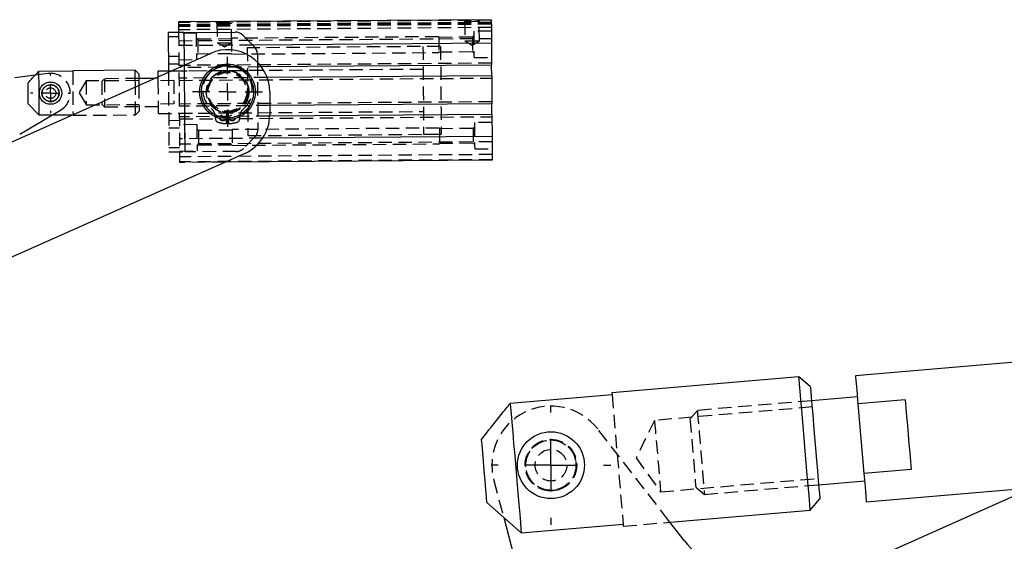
# Model space of a CAD drawing. Extents: x 27 to 362, y 20 to 287.
# Tile 8 of 11: x 107 to 200, y 237 to 287. Entities that reach past the tile are written whole.
import ezdxf

# ---------------------------------------------------------------- set-up
doc = ezdxf.new("R2010")
doc.units = 0
doc.linetypes.add('HIDDEN', pattern=[1.905, 1.27, -0.635])
doc.layers.get('0').update_dxf_attribs({"linetype": 'CONTINUOUS'})
doc.styles.add('SLDTEXTSTYLE0', font='TXT', dxfattribs={"width": 0.75})
doc.dimstyles.new('SLDDIMSTYLE0', dxfattribs={"dimtxt": 3.5, "dimasz": 3.302, "dimexe": 0, "dimexo": 0.0625, "dimgap": 0.875, "dimtad": 1, "dimdec": 0, "dimrnd": 1e-09, "dimzin": 12, "dimtxsty": 'SLDTEXTSTYLE0', "dimsah": 1, "dimcen": 0.09, "dimazin": 3, "dimtfac": 1, "dimtdec": 0, "dimtofl": 0, "dimtmove": 0, "dimatfit": 3, "dimtolj": 1, "dimtzin": 12})
doc.dimstyles.new('SLDDIMSTYLE1', dxfattribs={"dimtxt": 3.5, "dimasz": 3.302, "dimexe": 0, "dimexo": 0.0625, "dimgap": 0.875, "dimtad": 1, "dimdec": 0, "dimrnd": 1e-09, "dimzin": 12, "dimtxsty": 'SLDTEXTSTYLE0', "dimsah": 1, "dimcen": 0.09, "dimazin": 3, "dimtfac": 1, "dimtofl": 0, "dimtmove": 0, "dimatfit": 3, "dimtolj": 1, "dimtzin": 12})

# ---------------------------------------------------------------- blocks, each defined once
blk = doc.blocks.new('_D_1')
at = {"color": 179, "linetype": 'CONTINUOUS'}
for p, q in [((332.817, 238.332), (332.817, 182.363)), ((48.566, 221.163), (48.566, 182.363)), ((332.817, 183.363), (48.566, 183.363))]:
    blk.add_line(p, q, dxfattribs=at)
for points in [[(48.566, 183.363), (51.868, 182.855), (51.868, 183.871)], [(332.817, 183.363), (329.515, 183.871), (329.515, 182.855)]]:
    blk.add_solid(points, dxfattribs=at)
at = {"color": 179, "linetype": 'CONTINUOUS', "insert": (187.2, 187.875, 0.1), "char_height": 3.5, "attachment_point": 1, "style": 'SLDTEXTSTYLE0'}
blk.add_mtext('284', dxfattribs=at)
blk = doc.blocks.new('_D_4')
at = {"color": 179, "linetype": 'CONTINUOUS'}
for p, q in [((330.417, 279.187), (362.294, 279.187)), ((361.294, 279.187), (361.294, 199.363)), ((188.061, 199.363), (362.294, 199.363))]:
    blk.add_line(p, q, dxfattribs=at)
for points in [[(361.294, 279.187), (360.786, 275.885), (361.802, 275.885)], [(361.294, 199.363), (361.802, 202.665), (360.786, 202.665)]]:
    blk.add_solid(points, dxfattribs=at)
at = {"color": 179, "linetype": 'CONTINUOUS', "insert": (356.783, 229.928, 0.1), "char_height": 3.5, "attachment_point": 1, "rotation": 90, "style": 'SLDTEXTSTYLE0'}
blk.add_mtext('80', dxfattribs=at)
blk = doc.blocks.new('SW_CENTERMARKSYMBOL_4')
at = {"color": 0, "linetype": 'CONTINUOUS'}
for p, q in [((0, 5), (0, 5.675)), ((0, 0), (0, 2.5)), ((-5, 0), (-5.675, 0)), ((0, 0), (-2.5, 0)), ((0, 0), (0, -2.5)), ((0, 0), (2.5, 0)), ((5, 0), (5.675, 0)), ((0, -5), (0, -5.675))]:
    blk.add_line(p, q, dxfattribs=at)
blk = doc.blocks.new('SW_CENTERMARKSYMBOL_12')
at = {"color": 0, "linetype": 'CONTINUOUS'}
for p, q in [((0, 1.667), (0, 1.892)), ((-1.667, 0), (-1.892, 0)), ((0, 0), (-0.833, 0)), ((0, 0), (0, 0.833)), ((0, 0), (0, -0.833)), ((0, 0), (0.833, 0)), ((1.667, 0), (1.892, 0)), ((0, -1.667), (0, -1.892))]:
    blk.add_line(p, q, dxfattribs=at)
blk = doc.blocks.new('SW_CENTERMARKSYMBOL_13')
at = {"color": 0, "linetype": 'CONTINUOUS'}
for p, q in [((0, 1.667), (0, 3.312)), ((-1.667, 0), (-3.312, 0)), ((0, 0), (-0.833, 0)), ((0, 0), (0, 0.833)), ((0, 0), (0, -0.833)), ((0, 0), (0.833, 0)), ((1.667, 0), (3.312, 0)), ((0, -1.667), (0, -3.312))]:
    blk.add_line(p, q, dxfattribs=at)

msp = doc.modelspace()

# ---------------------------------------------------------------- linework, layer by layer
at = {"color": 7, "linetype": 'CONTINUOUS'}
for p, q in [((151.5788, 286.7113), (121.9129, 286.4932)), ((120.9203, 285.4859), (120.9478, 281.7418)), ((122.4202, 285.4969), (127.2901, 285.5327)), ((127.9993, 285.245), (129.0881, 284.1721)), ((151.5953, 284.4669), (128.9579, 284.3004)), ((151.5953, 284.4669), (151.6106, 282.3814)), ((80.5813, 263.7695), (124.9298, 283.5147)), ((129.3862, 283.4672), (129.392, 282.6821)), ((151.6106, 282.3814), (129.786, 282.221)), ((108.3009, 281.4326), (106.3775, 281.1837)), ((111.8702, 281.8094), (108.6369, 281.7856)), ((117.8029, 281.9129), (111.8697, 281.8693)), ((118.1387, 281.582), (117.8029, 281.9129)), ((119.6024, 281.1428), (118.142, 281.132)), ((120.9472, 281.8193), (119.9473, 281.812)), ((151.618, 281.3748), (130.3193, 281.2182)), ((151.618, 281.3748), (151.6376, 278.7148)), ((130.5567, 279.8605), (130.5567, 277.6712)), ((108.6672, 277.6722), (107.6594, 278.7231)), ((151.6376, 278.7148), (130.5567, 278.5599)), ((106.8417, 275.8608), (109.9576, 277.6817)), ((108.6672, 277.6722), (111.86, 277.6957)), ((151.645, 277.7082), (130.555, 277.5532)), ((151.645, 277.7082), (151.6603, 275.6228)), ((151.6603, 275.6228), (129.8918, 275.4627)), ((128.1837, 274.0171), (104.6211, 263.5263)), ((151.6768, 273.3783), (126.3306, 273.192)), ((118.2477, 204.5927), (251.2933, 263.8284)), ((236.4088, 257.2014), (186.1318, 252.9121)), ((180.7598, 252.8051), (163.0242, 251.292)), ((181.8412, 251.8937), (180.7598, 252.8051)), ((163.0395, 251.113), (153.3746, 250.2884)), ((186.3018, 250.9194), (181.9559, 250.5486)), ((190.8436, 250.621), (186.3599, 250.2385)), ((186.3599, 250.2385), (186.9237, 243.6292)), ((191.4074, 244.0118), (186.9237, 243.6292)), ((182.636, 242.5776), (186.9818, 242.9483)), ((187.1518, 240.9556), (202.9465, 242.3031)), ((181.8393, 240.1511), (182.7507, 241.2325)), ((154.4236, 237.9925), (151.1646, 240.9009)), ((168.5339, 239.0159), (181.8393, 240.1511)), ((152.7528, 239.4563), (154.2631, 233.772)), ((169.9132, 237.2382), (168.4027, 239.1851)), ((154.4236, 237.9925), (164.0885, 238.817))]:
    msp.add_line(p, q, dxfattribs=at)
at = {"color": 7, "linetype": 'HIDDEN'}
for p, q in [((151.5791, 286.6613), (121.9133, 286.4432)), ((151.5807, 286.4466), (121.9149, 286.2285)), ((151.5815, 286.3446), (121.9156, 286.1266)), ((151.582, 286.2752), (121.9161, 286.0572)), ((151.5842, 285.9694), (121.9184, 285.7514)), ((125.4632, 286.4693), (125.5582, 286.3757)), ((125.5582, 286.3757), (125.5718, 284.5201)), ((126.9362, 286.3858), (127.0298, 286.4808)), ((126.9498, 284.5302), (126.9362, 286.3858)), ((148.9625, 286.6421), (149.0576, 286.5484)), ((149.0576, 286.5484), (149.0712, 284.6928)), ((150.4355, 286.5585), (150.5292, 286.6536)), ((150.4492, 284.7029), (150.4355, 286.5585)), ((121.9233, 285.0766), (120.9233, 285.0692)), ((121.9203, 285.4933), (122.0036, 274.1602)), ((123.5875, 285.4222), (121.9209, 285.4099)), ((121.926, 284.7183), (151.5918, 284.9363)), ((122.4202, 285.4969), (122.5035, 274.1639)), ((123.7359, 284.8622), (123.5906, 285.0055)), ((126.9249, 284.8857), (123.7359, 284.8622)), ((146.5905, 285.0912), (126.9244, 284.9467)), ((149.7799, 285.0537), (146.591, 285.0302)), ((149.9232, 285.1991), (149.7799, 285.0537)), ((151.5867, 285.628), (149.9201, 285.6157)), ((128.9579, 284.3004), (121.9294, 284.2488)), ((125.5718, 284.5201), (126.2637, 284.1273)), ((126.2637, 284.1273), (126.9498, 284.5302)), ((146.7639, 284.1758), (128.4311, 284.0411)), ((146.7639, 284.1758), (145.0973, 284.1636)), ((149.0712, 284.6928), (149.7631, 284.3001)), ((149.7631, 284.3001), (150.4492, 284.7029)), ((120.9368, 283.236), (121.9368, 283.2433)), ((123.6028, 283.3389), (123.7461, 283.4843)), ((123.7461, 283.4843), (126.935, 283.5077)), ((126.9354, 283.4467), (146.6016, 283.5913)), ((146.6011, 283.6523), (149.79, 283.6757)), ((149.79, 283.6757), (149.9354, 283.5325)), ((149.9385, 283.1158), (151.6051, 283.1281)), ((121.9423, 282.4933), (120.9423, 282.486)), ((121.9392, 282.91), (123.6059, 282.9222)), ((151.6091, 282.5864), (121.9432, 282.3683)), ((129.786, 282.221), (121.9447, 282.1633)), ((122.443, 282.4075), (122.5035, 274.1639)), ((129.392, 282.6821), (129.4389, 276.2958)), ((109.5286, 281.5916), (108.3009, 281.4326)), ((111.8702, 281.8094), (111.9004, 277.696)), ((119.9522, 281.1453), (119.6024, 281.1428)), ((145.1133, 281.997), (120.9472, 281.8193)), ((120.9478, 281.7418), (121.0036, 274.1529)), ((128.447, 281.8745), (121.9472, 281.8267)), ((130.3193, 281.2182), (121.9521, 281.1567)), ((121.9536, 280.9517), (151.6195, 281.1698)), ((113.1436, 280.8953), (112.471, 279.757)), ((118.1435, 280.932), (113.1436, 280.8953)), ((114.8746, 281.108), (114.6209, 280.8505)), ((118.142, 281.132), (114.8746, 281.108)), ((121.4538, 280.9286), (119.9538, 280.9175)), ((119.9538, 280.9175), (119.9701, 278.7065)), ((110.5541, 279.585), (110.5687, 279.743)), ((110.5687, 279.743), (110.5679, 279.7727)), ((112.471, 279.757), (113.1603, 278.6287)), ((113.1603, 278.6287), (118.1601, 278.6654)), ((114.6367, 278.6952), (114.8942, 278.4414)), ((114.8942, 278.4414), (119.9718, 278.4787)), ((121.47, 278.7176), (119.9701, 278.7065)), ((151.636, 278.9198), (121.9702, 278.7018)), ((130.5567, 278.5599), (121.9717, 278.4968)), ((109.9576, 277.6817), (110.7122, 278.1227)), ((111.86, 277.6957), (111.9004, 277.696)), ((111.9009, 277.6361), (117.834, 277.6797)), ((117.834, 277.6797), (118.1649, 278.0154)), ((119.9767, 277.8121), (145.1427, 277.9971)), ((121.9766, 277.8268), (128.4764, 277.8746)), ((130.555, 277.5532), (121.9791, 277.4901)), ((121.9806, 277.2851), (151.6465, 277.5032)), ((125.3674, 277.6905), (125.4315, 277.204)), ((126.4734, 276.845), (126.5038, 277.9446)), ((126.6097, 277.9446), (126.6401, 276.845)), ((127.682, 277.204), (127.7461, 277.6905)), ((120.9815, 277.1528), (121.9815, 277.1601)), ((123.6512, 276.7557), (121.9846, 276.7435)), ((149.9869, 276.5326), (149.8436, 276.3873)), ((151.6504, 276.9616), (149.9838, 276.9493)), ((121.987, 276.4102), (120.9871, 276.4028)), ((123.7996, 276.1958), (123.6543, 276.3391)), ((126.9886, 276.2193), (123.7996, 276.1958)), ((146.6543, 276.4248), (126.9881, 276.2803)), ((129.1513, 275.5866), (128.0783, 274.4978)), ((128.4924, 275.708), (146.8252, 275.8427)), ((145.1586, 275.8305), (146.8252, 275.8427)), ((149.8436, 276.3873), (146.6547, 276.3638)), ((129.8918, 275.4627), (121.9944, 275.4047)), ((151.664, 275.1199), (121.9981, 274.9019)), ((123.6665, 274.6725), (123.8098, 274.8179)), ((123.8098, 274.8179), (126.9987, 274.8413)), ((126.9991, 274.7803), (146.6653, 274.9249)), ((146.6648, 274.9859), (149.8537, 275.0093)), ((149.8537, 275.0093), (149.9991, 274.866)), ((121.0005, 274.5695), (122.0005, 274.5769)), ((122.003, 274.2436), (123.6696, 274.2558)), ((151.6728, 273.9132), (122.007, 273.6952)), ((127.3734, 274.1997), (122.5035, 274.1639)), ((150.0022, 274.4494), (151.6688, 274.4616)), ((151.6764, 273.4283), (122.0105, 273.2103)), ((126.3306, 273.192), (122.0109, 273.1603)), ((163.0395, 251.113), (164.0885, 238.817)), ((181.9559, 250.5486), (171.1239, 249.6245)), ((182.0069, 249.9508), (167.0612, 248.6757)), ((171.1239, 249.6245), (170.4249, 248.7951)), ((167.0612, 248.6757), (165.3147, 245.1144)), ((168.4027, 239.1851), (161.6692, 247.864)), ((159.6283, 244.6292), (159.6191, 244.7179)), ((165.3147, 245.1144), (167.6392, 241.9003)), ((159.6215, 244.1534), (159.6283, 244.6292)), ((151.8153, 242.9847), (152.7528, 239.4563)), ((167.6392, 241.9003), (182.585, 243.1754)), ((170.9745, 242.3525), (171.804, 241.6535)), ((171.804, 241.6535), (182.636, 242.5776)), ((164.1038, 238.638), (168.5339, 239.0159))]:
    msp.add_line(p, q, dxfattribs=at)
at = {"color": 8, "linetype": 'CONTINUOUS'}
msp.add_line((122.4202, 285.4969), (122.443, 282.4075), dxfattribs=at)
at = {"color": 7, "linetype": 'CONTINUOUS', "flags": 128}
for points in [[(121.9129, 286.4932), (121.9146, 286.2642), (121.9164, 286.0192), (121.9183, 285.7587), (121.9203, 285.4933)], [(151.5788, 286.7113), (151.5805, 286.4823), (151.5823, 286.2372), (151.5842, 285.9768), (151.5862, 285.7015), (151.5883, 285.4121), (151.5905, 285.1094), (151.5929, 284.794), (151.5953, 284.4669)], [(122.4202, 285.4969), (122.1276, 285.4948), (121.8462, 285.4927), (121.5869, 285.4908), (121.3596, 285.4891), (121.1731, 285.4878), (121.0345, 285.4867), (120.9491, 285.4861), (120.9203, 285.4859)], [(151.618, 281.3748), (151.618, 281.3781), (151.6167, 281.5571), (151.6151, 281.7675), (151.6135, 281.9887), (151.6119, 282.199), (151.6106, 282.3781), (151.6106, 282.3814)], [(108.6369, 281.7856), (108.6379, 281.6539), (108.6394, 281.4526), (108.6413, 281.1891), (108.6436, 280.8729), (108.6463, 280.5153), (108.6491, 280.1293), (108.6521, 279.7289), (108.655, 279.3285), (108.6578, 278.9425), (108.6605, 278.5849), (108.6628, 278.2687), (108.6647, 278.0052), (108.6662, 277.8039), (108.6672, 277.6722)], [(111.8697, 281.8693), (111.8698, 281.8655), (111.8699, 281.8542), (111.87, 281.8355), (111.8702, 281.8094)], [(117.8144, 280.3467), (117.8124, 280.6282), (117.8099, 280.9623), (117.8077, 281.259), (117.8059, 281.5087), (117.8045, 281.7033), (117.8035, 281.8366), (117.803, 281.9044), (117.8029, 281.9129)], [(118.1387, 281.582), (118.1389, 281.5478), (118.1397, 281.4463), (118.1409, 281.2815), (118.1425, 281.0597), (118.1445, 280.7895), (118.1467, 280.4947)], [(119.9473, 281.812), (119.9475, 281.7733), (119.9484, 281.6587), (119.9498, 281.4727), (119.951, 281.298)], [(107.6594, 278.7231), (107.6581, 278.8976), (107.6564, 279.1348), (107.6543, 279.4166), (107.6521, 279.7215), (107.6498, 280.0265), (107.6478, 280.3083), (107.646, 280.5455), (107.6447, 280.72)], [(151.645, 277.7082), (151.6449, 277.7115), (151.6436, 277.8906), (151.6421, 278.1009), (151.6404, 278.3221), (151.6389, 278.5325), (151.6376, 278.7115), (151.6376, 278.7148)], [(151.6603, 275.6228), (151.6627, 275.2956), (151.665, 274.9802), (151.6672, 274.6775), (151.6694, 274.3881), (151.6714, 274.1128), (151.6733, 273.8524), (151.6751, 273.6073), (151.6768, 273.3783)], [(181.8393, 240.1511), (181.8296, 240.2654), (181.8007, 240.6043), (181.7537, 241.1555), (181.6902, 241.899), (181.6127, 242.8081), (181.5238, 243.8497), (181.4268, 244.9864), (181.3252, 246.177), (181.2227, 247.3785), (181.123, 248.5475), (181.0297, 249.6416), (180.9461, 250.6214), (180.8753, 251.4515), (180.8198, 252.1018), (180.7816, 252.5488), (180.7622, 252.7765), (180.7598, 252.8051)], [(186.1318, 252.9121), (186.1416, 252.7965), (186.1709, 252.454), (186.2183, 251.8979), (186.2821, 251.1497), (186.3599, 250.2385)], [(163.0242, 251.292), (163.0252, 251.2808), (163.028, 251.2471), (163.0328, 251.1911), (163.0395, 251.113)], [(181.8412, 251.8937), (181.8511, 251.7772), (181.8805, 251.4329), (181.928, 250.8757), (181.9916, 250.13), (182.0686, 249.2284), (182.1554, 248.2103), (182.2484, 247.1203), (182.3435, 246.0059), (182.4365, 244.9158), (182.5233, 243.8978), (182.6002, 242.9962), (182.6639, 242.2505), (182.7114, 241.6933), (182.7408, 241.3489), (182.7507, 241.2325), (182.7507, 241.2325)], [(190.8436, 250.621), (190.9086, 249.8588), (190.9783, 249.0422), (191.0511, 248.1886), (191.1255, 247.3164), (191.1999, 246.4441), (191.2727, 245.5906), (191.3424, 244.774), (191.4074, 244.0118)], [(153.3746, 250.2884), (153.4082, 249.8947), (153.4595, 249.2931), (153.5267, 248.5054), (153.6074, 247.56), (153.6985, 246.4912), (153.797, 245.3374), (153.8991, 244.1405), (154.0012, 242.9435), (154.0996, 241.7897), (154.1908, 240.7209), (154.2715, 239.7756), (154.3387, 238.9879), (154.39, 238.3863), (154.4236, 237.9925)], [(151.1646, 240.9009), (151.1201, 241.4226), (151.0596, 242.1315), (150.9877, 242.9738), (150.91, 243.8855), (150.8322, 244.7971), (150.7603, 245.6394), (150.6998, 246.3484), (150.6553, 246.87)], [(186.9237, 243.6292), (187.0015, 242.718), (187.0653, 241.9698), (187.1127, 241.4137), (187.142, 241.0712), (187.1518, 240.9556)]]:
    msp.add_lwpolyline(points, dxfattribs=at)
at = {"color": 7, "linetype": 'HIDDEN', "flags": 128}
for points in [[(125.5582, 286.3757), (125.5793, 286.3758), (125.6704, 286.3765), (125.824, 286.3776), (126.0235, 286.3791), (126.2472, 286.3807)], [(126.2472, 286.3807), (126.4709, 286.3824), (126.6704, 286.3839), (126.824, 286.385), (126.9151, 286.3857), (126.9362, 286.3858)], [(149.0576, 286.5484), (149.0786, 286.5486), (149.1698, 286.5492), (149.3234, 286.5504), (149.5228, 286.5518), (149.7465, 286.5535)], [(149.7465, 286.5535), (149.9703, 286.5551), (150.1697, 286.5566), (150.3233, 286.5577), (150.4144, 286.5584), (150.4355, 286.5585)], [(123.5875, 285.4222), (123.5876, 285.4131), (123.5881, 285.3409), (123.5891, 285.2009), (123.5906, 285.0011), (123.5924, 284.7531), (123.5945, 284.4713), (123.5967, 284.1722), (123.5989, 283.8731), (123.601, 283.5913), (123.6028, 283.3433), (123.6042, 283.1435), (123.6053, 283.0035), (123.6058, 282.9314), (123.6059, 282.9222)], [(126.9244, 284.9467), (126.9247, 284.91), (126.9255, 284.8035), (126.9267, 284.6375), (126.9282, 284.4285), (126.9299, 284.1967), (126.9316, 283.9649), (126.9332, 283.7559), (126.9344, 283.59), (126.9352, 283.4834), (126.9354, 283.4467)], [(146.5905, 285.0912), (146.5908, 285.0545), (146.5916, 284.948), (146.5928, 284.7821), (146.5944, 284.573), (146.5961, 284.3413), (146.5978, 284.1095), (146.5993, 283.9004), (146.6005, 283.7345), (146.6013, 283.628), (146.6016, 283.5913)], [(149.7799, 285.0537), (149.7799, 285.0513), (149.7803, 284.9957), (149.7812, 284.8716), (149.7826, 284.6926), (149.7841, 284.4781), (149.7858, 284.2513), (149.7874, 284.0368), (149.7887, 283.8578), (149.7896, 283.7338), (149.79, 283.6781), (149.79, 283.6757)], [(149.9201, 285.6157), (149.9202, 285.6066), (149.9207, 285.5345), (149.9217, 285.3945), (149.9232, 285.1947), (149.925, 284.9467), (149.9271, 284.6649), (149.9293, 284.3658), (149.9315, 284.0666), (149.9336, 283.7849), (149.9354, 283.5369), (149.9369, 283.3371), (149.9379, 283.197), (149.9384, 283.1249), (149.9385, 283.1158)], [(123.7359, 284.8622), (123.736, 284.8599), (123.7364, 284.8042), (123.7373, 284.6802), (123.7386, 284.5012), (123.7402, 284.2867), (123.7418, 284.0599), (123.7434, 283.8453), (123.7447, 283.6664), (123.7456, 283.5423), (123.7461, 283.4866), (123.7461, 283.4843)], [(125.5718, 284.5201), (125.5929, 284.5202), (125.684, 284.5209), (125.8376, 284.522), (126.0371, 284.5235), (126.2608, 284.5251)], [(126.2608, 284.5251), (126.4845, 284.5268), (126.684, 284.5282), (126.8376, 284.5294), (126.9287, 284.53), (126.9498, 284.5302)], [(128.4311, 284.0411), (128.4312, 284.0218), (128.4319, 283.9366), (128.433, 283.7847), (128.4346, 283.5686), (128.4366, 283.2918), (128.4391, 282.9589), (128.4419, 282.5754), (128.445, 282.1475), (128.4484, 281.6823), (128.4521, 281.1874), (128.4559, 280.671), (128.4598, 280.1415), (128.4637, 279.6076), (128.4676, 279.078), (128.4714, 278.5616), (128.475, 278.0667), (128.4784, 277.6015), (128.4816, 277.1736), (128.4844, 276.7901), (128.4869, 276.4572), (128.4889, 276.1805), (128.4905, 275.9643), (128.4916, 275.8124), (128.4922, 275.7272), (128.4924, 275.708)], [(145.0973, 284.1636), (145.0975, 284.1443), (145.0981, 284.0591), (145.0992, 283.9072), (145.1008, 283.6911), (145.1028, 283.4143), (145.1053, 283.0814), (145.1081, 282.6979), (145.1112, 282.27), (145.1147, 281.8048), (145.1183, 281.3099), (145.1221, 280.7935), (145.126, 280.264), (145.1299, 279.7301), (145.1338, 279.2006), (145.1376, 278.6841), (145.1412, 278.1892), (145.1447, 277.724), (145.1478, 277.2961), (145.1506, 276.9126), (145.1531, 276.5797), (145.1551, 276.303), (145.1567, 276.0868), (145.1578, 275.9349), (145.1584, 275.8497), (145.1586, 275.8305)], [(146.7639, 284.1758), (146.7641, 284.1566), (146.7647, 284.0714), (146.7658, 283.9195), (146.7674, 283.7033), (146.7695, 283.4266), (146.7719, 283.0937), (146.7747, 282.7102), (146.7779, 282.2823), (146.7813, 281.8171), (146.7849, 281.3222), (146.7887, 280.8057), (146.7926, 280.2762), (146.7965, 279.7423), (146.8004, 279.2128), (146.8042, 278.6964), (146.8079, 278.2015), (146.8113, 277.7363), (146.8144, 277.3084), (146.8172, 276.9249), (146.8197, 276.592), (146.8217, 276.3152), (146.8233, 276.0991), (146.8244, 275.9472), (146.8251, 275.862), (146.8252, 275.8427)], [(146.7639, 284.1758), (146.7641, 284.1566), (146.7647, 284.0714), (146.7658, 283.9195), (146.7674, 283.7033), (146.7695, 283.4266), (146.7719, 283.0937), (146.7747, 282.7102), (146.7779, 282.2823), (146.7813, 281.8171), (146.7849, 281.3222), (146.7887, 280.8057), (146.7926, 280.2762), (146.7965, 279.7423), (146.8004, 279.2128), (146.8042, 278.6964), (146.8079, 278.2015), (146.8113, 277.7363), (146.8144, 277.3084), (146.8172, 276.9249), (146.8197, 276.592), (146.8217, 276.3152), (146.8233, 276.0991), (146.8244, 275.9472), (146.8251, 275.862), (146.8252, 275.8427)], [(149.0712, 284.6928), (149.0923, 284.693), (149.1834, 284.6936), (149.337, 284.6948), (149.5365, 284.6962), (149.7602, 284.6979)], [(149.7602, 284.6979), (149.9839, 284.6995), (150.1834, 284.701), (150.337, 284.7021), (150.4281, 284.7028), (150.4492, 284.7029)], [(119.951, 281.298), (119.9516, 281.2224), (119.9538, 280.9175)], [(113.1436, 280.8953), (113.1439, 280.8597), (113.1446, 280.7551), (113.1459, 280.5881), (113.1475, 280.3692), (113.1494, 280.1122), (113.1514, 279.8331), (113.1535, 279.5496), (113.1555, 279.2794), (113.1572, 279.0396), (113.1587, 278.8451), (113.1597, 278.7083), (113.1602, 278.6376), (113.1603, 278.6287)], [(114.6209, 280.8505), (114.6211, 280.8138), (114.6219, 280.7061), (114.6232, 280.5348), (114.6248, 280.3117), (114.6267, 280.0517), (114.6288, 279.7728), (114.6308, 279.4939), (114.6327, 279.234), (114.6344, 279.0108), (114.6356, 278.8396), (114.6364, 278.7319), (114.6367, 278.6952)], [(114.8746, 281.108), (114.8747, 281.1058), (114.875, 281.052), (114.8759, 280.9294), (114.8773, 280.7445), (114.879, 280.5074), (114.8811, 280.2307), (114.8833, 279.9295), (114.8856, 279.6199), (114.8878, 279.3187), (114.8898, 279.0421), (114.8916, 278.8049), (114.8929, 278.62), (114.8938, 278.4974), (114.8942, 278.4437), (114.8942, 278.4414)], [(117.834, 277.6797), (117.8338, 277.7137), (117.833, 277.8146), (117.8318, 277.9793), (117.8302, 278.2023), (117.8282, 278.4766), (117.8259, 278.7933), (117.8233, 279.1422), (117.8206, 279.5122), (117.8178, 279.8912), (117.815, 280.2673), (117.8144, 280.3467)], [(118.1467, 280.4947), (118.1468, 280.4812), (118.1492, 280.1466), (118.1518, 279.7987), (118.1544, 279.4508), (118.1568, 279.1163), (118.1591, 278.808), (118.1611, 278.5378), (118.1627, 278.316), (118.1639, 278.1512), (118.1647, 278.0497), (118.1649, 278.0154)], [(121.4538, 280.9286), (121.4557, 280.6736), (121.4577, 280.4004), (121.4598, 280.1149), (121.4619, 279.8231), (121.4641, 279.5313), (121.4662, 279.2457), (121.4682, 278.9725), (121.47, 278.7176)], [(109.6252, 278.9501), (109.8343, 278.9398), (109.9154, 278.9507)], [(119.9701, 278.7065), (119.9723, 278.4017), (119.9742, 278.1514), (119.9755, 277.9654), (119.9764, 277.8508), (119.9767, 277.8121)], [(111.9004, 277.696), (111.9006, 277.6698), (111.9008, 277.6511), (111.9008, 277.6398), (111.9009, 277.6361)], [(123.6512, 276.7557), (123.6513, 276.7466), (123.6518, 276.6745), (123.6528, 276.5345), (123.6543, 276.3347), (123.6561, 276.0867), (123.6582, 275.8049), (123.6604, 275.5058), (123.6626, 275.2066), (123.6647, 274.9249), (123.6665, 274.6769), (123.6679, 274.4771), (123.669, 274.337), (123.6695, 274.2649), (123.6696, 274.2558)], [(149.9838, 276.9493), (149.9839, 276.9402), (149.9844, 276.8681), (149.9854, 276.728), (149.9869, 276.5282), (149.9887, 276.2802), (149.9908, 275.9985), (149.993, 275.6993), (149.9952, 275.4002), (149.9973, 275.1184), (149.9991, 274.8705), (150.0006, 274.6706), (150.0016, 274.5306), (150.0021, 274.4585), (150.0022, 274.4494)], [(123.7996, 276.1958), (123.7997, 276.1935), (123.8001, 276.1378), (123.801, 276.0137), (123.8023, 275.8348), (123.8039, 275.6202), (123.8055, 275.3934), (123.8071, 275.1789), (123.8084, 274.9999), (123.8094, 274.8759), (123.8098, 274.8202), (123.8098, 274.8179)], [(126.9881, 276.2803), (126.9884, 276.2435), (126.9892, 276.137), (126.9904, 275.9711), (126.9919, 275.762), (126.9936, 275.5303), (126.9953, 275.2985), (126.9969, 275.0894), (126.9981, 274.9235), (126.9989, 274.817), (126.9991, 274.7803)], [(146.6543, 276.4248), (146.6545, 276.3881), (146.6553, 276.2816), (146.6565, 276.1157), (146.6581, 275.9066), (146.6598, 275.6748), (146.6615, 275.4431), (146.663, 275.234), (146.6642, 275.0681), (146.665, 274.9616), (146.6653, 274.9249)], [(149.8436, 276.3873), (149.8436, 276.3849), (149.844, 276.3292), (149.845, 276.2052), (149.8463, 276.0262), (149.8478, 275.8117), (149.8495, 275.5849), (149.8511, 275.3704), (149.8524, 275.1914), (149.8533, 275.0673), (149.8537, 275.0116), (149.8537, 275.0093)], [(121.0036, 274.1529), (121.0324, 274.1531), (121.1178, 274.1537), (121.2564, 274.1547), (121.4429, 274.1561), (121.6702, 274.1578), (121.9295, 274.1597), (122.2109, 274.1617), (122.5035, 274.1639)], [(122.0036, 274.1602), (122.0055, 273.8948), (122.0074, 273.6343), (122.0092, 273.3893), (122.0109, 273.1603)], [(171.1239, 249.6245), (171.1264, 249.5954), (171.146, 249.3655), (171.1841, 248.919), (171.2385, 248.2819), (171.3059, 247.4911), (171.3826, 246.5928), (171.4639, 245.639), (171.5453, 244.6852), (171.6219, 243.7868), (171.6894, 242.9961), (171.7438, 242.359), (171.7819, 241.9124), (171.8015, 241.6825), (171.804, 241.6535)], [(167.0612, 248.6757), (167.0711, 248.5603), (167.0999, 248.2219), (167.1459, 247.6835), (167.2057, 246.9819), (167.2754, 246.1648), (167.3502, 245.288), (167.425, 244.4112), (167.4947, 243.5942), (167.5546, 242.8926), (167.6005, 242.3542), (167.6294, 242.0158), (167.6392, 241.9003), (167.6392, 241.9003)], [(170.4249, 248.7951), (170.4255, 248.7876), (170.4408, 248.6091), (170.4752, 248.2055), (170.5263, 247.6067), (170.5902, 246.8571), (170.6623, 246.0124), (170.7371, 245.1351), (170.8092, 244.2904), (170.8731, 243.5409), (170.9242, 242.9421), (170.9587, 242.5385), (170.9739, 242.36), (170.9745, 242.3525)], [(164.0885, 238.817), (164.0952, 238.7389), (164.0999, 238.6829), (164.1028, 238.6492), (164.1038, 238.638)]]:
    msp.add_lwpolyline(points, dxfattribs=at)
at = {"color": 7, "linetype": 'CONTINUOUS'}
for centre, radius in [((126.5567, 279.8605), 2.6458), ((126.5567, 279.8605), 2.4792), ((109.7687, 279.7371), 1.0583), ((157.237, 244.4252), 3.175)]:
    msp.add_circle(centre, radius, dxfattribs=at)
at = {"color": 7, "linetype": 'HIDDEN'}
for centre, radius in [((126.5567, 279.8605), 2.0167), ((126.5567, 279.8605), 2), ((126.5567, 279.8605), 2), ((126.5567, 279.8605), 1.8333), ((109.7687, 279.7371), 0.8167), ((109.7687, 279.7371), 0.7938), ((109.7687, 279.7371), 0.5), ((126.1067, 277.3929), 0.2833), ((127.0067, 277.3929), 0.2833), ((157.237, 244.4252), 2.45), ((157.237, 244.4252), 2.3813), ((157.237, 244.4252), 1.5)]:
    msp.add_circle(centre, radius, dxfattribs=at)
at = {"color": 7, "linetype": 'CONTINUOUS'}
for centre, radius, start, end in [((127.2975, 284.5328), 1, 45.421154, 90.421159), ((128.3862, 283.4598), 1, 0.421159, 45.421154), ((126.5567, 279.8605), 4, 0, 114), ((126.5567, 277.6712), 4, 294, 0), ((175.8388, 241.8357), 7.5, 217.806137, 272.096616)]:
    msp.add_arc(centre, radius, start, end, dxfattribs=at)
at = {"color": 7, "linetype": 'HIDDEN'}
for centre, radius, start, end in [((126.5567, 280.0301), 2.3471, 309.039182, 230.960818), ((109.7687, 279.7371), 1.8699, 300.302149, 97.375649), ((126.5567, 279.8605), 1.9167, 271.582958, 268.417042), ((124.5749, 277.5861), 0.7993, 7.5, 50.960818), ((128.5386, 277.5861), 0.7993, 129.039182, 172.5), ((125.6793, 277.2367), 0.25, 187.5, 251.51021), ((126.5567, 279.8605), 3.0167, 251.51021, 268.417042), ((126.5567, 279.8605), 3.0167, 271.582958, 288.48979), ((127.4342, 277.2367), 0.25, 288.48979, 352.5), ((128.439, 276.2885), 1, 315.421164, 0.421159), ((127.3661, 275.1997), 1, 270.421159, 315.421164), ((157.237, 244.4252), 5.6098, 37.806137, 194.879637), ((157.237, 244.4252), 2.4, 264.121306, 299.397102)]:
    msp.add_arc(centre, radius, start, end, dxfattribs=at)
at = {"color": 7, "linetype": 'CONTINUOUS'}
for points, knots in [([(107.6447, 280.72), (107.8723, 280.9697), (108.1992, 281.3284), (108.5349, 281.679), (108.6369, 281.7856)], [0, 0, 0, 0, 0.695964, 1, 1, 1, 1]), ([(150.6553, 246.87), (151.2777, 247.6698), (152.1719, 248.819), (153.0942, 249.9458), (153.3746, 250.2884)], [0, 0, 0, 0, 0.6959639, 1, 1, 1, 1])]:
    msp.add_open_spline(points, degree=3, knots=knots, dxfattribs=at)
at = {"color": 7, "linetype": 'HIDDEN'}
for points, knots in [([(109.7746, 278.9371), (109.8608, 278.946), (110.0331, 278.9636), (110.2641, 279.0921), (110.4476, 279.2853), (110.5591, 279.5357), (110.5801, 279.8061), (110.5153, 280.0602), (110.3755, 280.28), (110.1671, 280.4487), (109.909, 280.5405), (109.6401, 280.5408), (109.3938, 280.4589), (109.1839, 280.3041), (109.0295, 280.0822), (108.9575, 279.8175), (108.9765, 279.5512), (109.0757, 279.3105), (109.2472, 279.1122), (109.4866, 278.9659), (109.6771, 278.9469), (109.7746, 278.9371)], [0, 0, 0, 0, 0.051034, 0.1019761, 0.1552666, 0.2103674, 0.2630371, 0.3130795, 0.363879, 0.4176956, 0.4726999, 0.524613, 0.5740383, 0.6253582, 0.6799773, 0.7343875, 0.785582, 0.8355176, 0.8875849, 0.942441, 1, 1, 1, 1]), ([(157.441, 242.0339), (157.6969, 242.0804), (158.2082, 242.1733), (158.8689, 242.6116), (159.3728, 243.232), (159.648, 244.0071), (159.6478, 244.8207), (159.3947, 245.5654), (158.9253, 246.1903), (158.2628, 246.6464), (157.4693, 246.8607), (156.665, 246.799), (155.9475, 246.4966), (155.3557, 245.9846), (154.9457, 245.2852), (154.792, 244.4768), (154.9108, 243.6846), (155.2636, 242.9879), (155.8228, 242.4347), (156.573, 242.0528), (157.147, 242.0403), (157.441, 242.0339)], [0, 0, 0, 0, 0.0510342, 0.1019759, 0.1552667, 0.2103674, 0.2630372, 0.3130798, 0.363879, 0.4176957, 0.4727, 0.5246132, 0.5740384, 0.6253583, 0.6799772, 0.7343875, 0.7855819, 0.8355175, 0.8875848, 0.9424411, 1, 1, 1, 1])]:
    msp.add_open_spline(points, degree=3, knots=knots, dxfattribs=at)

# ---------------------------------------------------------------- block references
at = {"color": 179, "linetype": 'CONTINUOUS'}
for name, p in [('SW_CENTERMARKSYMBOL_13', (126.5567, 279.8605)), ('SW_CENTERMARKSYMBOL_12', (109.7687, 279.7371)), ('SW_CENTERMARKSYMBOL_4', (157.237, 244.4252))]:
    msp.add_blockref(name, p, dxfattribs=at)

# ---------------------------------------------------------------- dimensions: what is measured, and where the dimension line sits
dim = msp.add_linear_dim(base=(361.2943, 199.3633), p1=(329.4169, 279.1871), p2=(187.0611, 199.3633), angle=90, dimstyle='SLDDIMSTYLE0', dxfattribs=at)
dim.commit()
dim.dimension.update_dxf_attribs({"geometry": '_D_4', "text_midpoint": (361.2943, 233.9357), "dimtype": 160})
dim = msp.add_linear_dim(base=(48.5656, 183.3632), p1=(332.8171, 239.3319), p2=(48.5656, 222.1633), dimstyle='SLDDIMSTYLE1', dxfattribs=at)
dim.commit()
dim.dimension.update_dxf_attribs({"geometry": '_D_1', "text_midpoint": (192.5013, 183.3632), "dimtype": 160})

doc.saveas('drawing.dxf')
